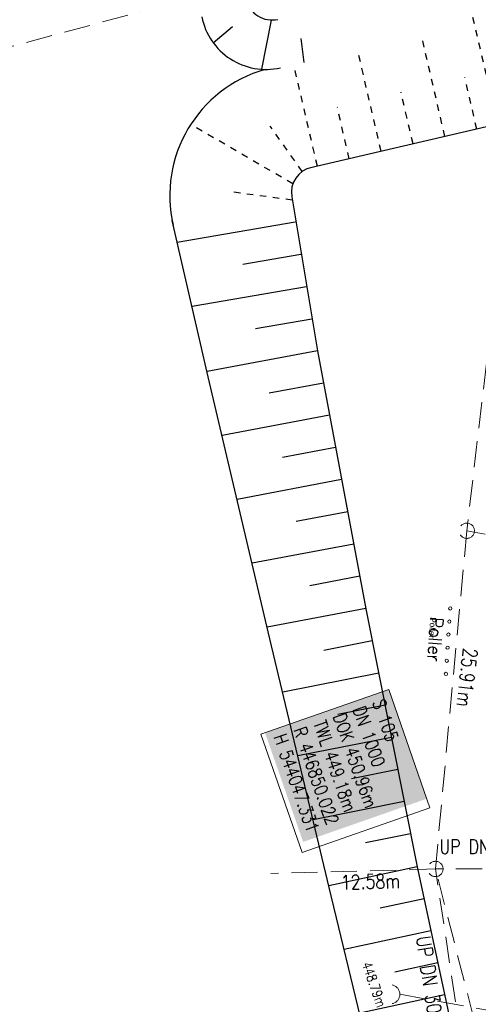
# Model space of a CAD drawing. Extents: x 446577 to 447216, y 443659 to 444842.
# Tile 117 of 177: x 446795 to 446830, y 444134 to 444209. Entities that reach past the tile are written whole.
import ezdxf

# ---------------------------------------------------------------- set-up
doc = ezdxf.new("R2010")
doc.units = 0
doc.header["$LTSCALE"] = 2
doc.header["$MEASUREMENT"] = 0
for name, pattern in [('ACAD_ISO02W100', [0.5, 0.25, -0.25]), ('ACAD_ISO03W100', [0.5, 0.25, -0.25]), ('AUSGEZOGEN', [0]), ('GESTRICH-X2', [1.5, 1, -0.5]), ('LINE_LT_1', [1.5, 1, -0.5])]:
    doc.linetypes.add(name, pattern=pattern)
doc.layers.get('0').update_dxf_attribs({"linetype": 'AUSGEZOGEN'})
for name, color, linetype in [('210_Text', 7, 'CONTINUOUS'), ('Beschriftung', 7, 'CONTINUOUS'), ('DB-Geländemodellierung', 15, 'CONTINUOUS'), ('DB-Ingenieurbauwerke', 15, 'CONTINUOUS'), ('DB-Kabelanlagen', 15, 'CONTINUOUS'), ('FBRTOP', 250, 'AUSGEZOGEN'), ('GLOBAL', 7, 'CONTINUOUS'), ('KANAL', 7, 'GESTRICH-X2'), ('neu', 7, 'CONTINUOUS'), ('SCHLITZRINNE', 200, 'AUSGEZOGEN'), ('STRASSE', 250, 'AUSGEZOGEN')]:
    doc.layers.add(name, color=color, linetype=linetype)
doc.styles.add('10', font='ARIALUNI.TTF', dxfattribs={"height": 1})
doc.styles.add('11', font='txt_____.ttf', dxfattribs={"width": 0.8, "height": 1})
doc.styles.add('4', font='txt_____.ttf', dxfattribs={"width": 0.9, "height": 1})
doc.styles.add('6', font='txt_____.ttf', dxfattribs={"width": 0.8, "height": 1})
doc.styles.add('8', font='txt_____.ttf', dxfattribs={"width": 0.8, "height": 1})

# ---------------------------------------------------------------- blocks, each defined once
blk = doc.blocks.new('Schacht')
at = {"color": 18, "lineweight": 9, "true_color": 0x000000}
blk.add_circle((0, 0), 0.779, dxfattribs=at)
blk = doc.blocks.new('Ein-_Auslauf')
at = {"color": 18, "lineweight": 9, "true_color": 0x000000}
blk.add_lwpolyline([(-0.700676, -0.583948, -0.816874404), (0.724419, -0.589597)], format="xyb", dxfattribs=at)

msp = doc.modelspace()

# ---------------------------------------------------------------- hatches: boundary and pattern name
at = {"layer": 'SCHLITZRINNE'}
h = msp.add_hatch(dxfattribs=at)
h.set_pattern_fill('_USER', color=256, scale=1.5, angle=45, style=0, pattern_type=0)
h.set_pattern_definition([(322.9886, (446836.6, 444435.4555), (0.9029613, 1.1977733), [])])
edge = h.paths.add_edge_path()
edge.add_arc((443111.832, 443902.605), 3762.708, 8.237949, 8.309741, ccw=False)
edge.add_arc((446520.767, 444396.145), 318.231, 7.99109, 8.23795, ccw=False)
edge.add_arc((253459.124, 417293.726), 195272.941, 7.98719511, 7.99108691, ccw=False)
edge.add_arc((449695.908, 444828.286), 2886.155, 187.987194, 188.019207)
edge.add_arc((478554.213, 448893.922), 32029.442, 188.0192069, 188.0307218)
edge.add_arc((640420.622, 471731.273), 195498.946, 188.0307211, 188.03538189)
edge.add_arc((455274.806, 445594.124), 8517.332, 188.0353819, 188.0971516)
edge.add_arc((489167.9, 450416.106), 42751.721, 188.0971513, 188.1247221)
edge.add_arc((449184.272, 444707.99), 2362.699, 188.124722, 188.49575)
edge.add_arc((449950.357, 444822.425), 3137.283, 188.49575, 188.817734)
edge.add_arc((447543.72, 444449.095), 701.862, 188.817734, 189.303528)
edge.add_arc((451782.27, 445143.452), 4996.911, 189.303528, 189.485594)
edge.add_arc((448740.59, 444635.235), 1913.065, 189.485594, 190.210777)
edge.add_arc((449004.187, 444682.715), 2180.905, 190.210777, 190.889971)
edge.add_arc((448612.493, 444607.358), 1782.027, 190.889971, 191.613703)
edge.add_arc((448466.452, 444577.343), 1632.933, 191.613703, 192.369753)
edge.add_arc((450054.509, 444925.622), 3258.733, 192.369753, 192.712319)
edge.add_arc((448394.443, 444551.135), 1556.951, 192.712319, 193.207918)
edge.add_arc((448423.514, 444557.958), 1586.813, 193.207918, 193.562183)
edge.add_arc((449785.723, 444886.559), 2988.095, 193.562183, 193.820345)
edge.add_arc((448360.45, 444535.942), 1520.33, 193.820345, 194.673969)
edge.add_arc((449045.992, 444715.457), 2228.985, 194.673969, 195.378954)
edge.add_arc((447260.209, 444224.277), 376.885, 195.37895, 195.98013)
edge.add_arc((496192.196, 458236.932), 51275.744, 195.9801271, 196.0316672)
edge.add_arc((447192.225, 444157.103), 293.013, 196.03167, 196.92811)
edge.add_arc((450021.91, 445018.344), 3250.86, 196.928113, 197.197245)
edge.add_arc((443111.832, 443902.605), 3762.208, 8.237949, 8.309741, ccw=False)
edge.add_arc((446520.767, 444396.145), 317.731, 7.99109, 8.23795, ccw=False)
edge.add_arc((253459.124, 417293.726), 195272.441, 7.98719511, 7.99108691, ccw=False)
edge.add_arc((449695.908, 444828.286), 2886.655, 187.987194, 188.005519)
edge.add_line((446834.541, 444446.336), (446835.036, 444446.408))
h = msp.add_hatch(dxfattribs=at)
h.set_pattern_fill('_USER', color=256, scale=1.5, angle=45, style=0, pattern_type=0)
h.set_pattern_definition([(331.9152, (446910.9975, 444074.8353), (0.706167, 1.3233776), [])])
edge = h.paths.add_edge_path()
edge.add_arc((443111.832, 443902.605), 3762.708, 8.237949, 8.309741, ccw=False)
edge.add_arc((446520.767, 444396.145), 318.231, 7.99109, 8.23795, ccw=False)
edge.add_arc((253459.124, 417293.726), 195272.941, 7.98719511, 7.99108691, ccw=False)
edge.add_arc((449695.908, 444828.286), 2886.155, 187.987194, 188.019207)
edge.add_arc((478554.213, 448893.922), 32029.442, 188.0192069, 188.0307218)
edge.add_arc((640420.622, 471731.273), 195498.946, 188.0307211, 188.03538189)
edge.add_arc((455274.806, 445594.124), 8517.332, 188.0353819, 188.0971516)
edge.add_arc((489167.9, 450416.106), 42751.721, 188.0971513, 188.1247221)
edge.add_arc((449184.272, 444707.99), 2362.699, 188.124722, 188.49575)
edge.add_arc((449950.357, 444822.425), 3137.283, 188.49575, 188.817734)
edge.add_arc((447543.72, 444449.095), 701.862, 188.817734, 189.303528)
edge.add_arc((451782.27, 445143.452), 4996.911, 189.303528, 189.485594)
edge.add_arc((448740.59, 444635.235), 1913.065, 189.485594, 190.210777)
edge.add_arc((449004.187, 444682.715), 2180.905, 190.210777, 190.889971)
edge.add_arc((448612.493, 444607.358), 1782.027, 190.889971, 191.613703)
edge.add_arc((448466.452, 444577.343), 1632.933, 191.613703, 192.369753)
edge.add_arc((450054.509, 444925.622), 3258.733, 192.369753, 192.712319)
edge.add_arc((448394.443, 444551.135), 1556.951, 192.712319, 193.207918)
edge.add_arc((448423.514, 444557.958), 1586.813, 193.207918, 193.562183)
edge.add_arc((449785.723, 444886.559), 2988.095, 193.562183, 193.820345)
edge.add_arc((448360.45, 444535.942), 1520.33, 193.820345, 194.673969)
edge.add_arc((449045.992, 444715.457), 2228.985, 194.673969, 195.378954)
edge.add_arc((447260.209, 444224.277), 376.885, 195.37895, 195.98013)
edge.add_arc((496192.196, 458236.932), 51275.744, 195.9801271, 196.0316672)
edge.add_arc((447192.225, 444157.103), 293.013, 196.03167, 196.92811)
edge.add_arc((450021.91, 445018.344), 3250.86, 196.928113, 197.197245)
edge.add_arc((447192.225, 444157.103), 293.513, 196.16651, 196.92811)
edge.add_arc((450021.91, 445018.344), 3251.36, 196.928113, 197.197245)

# ---------------------------------------------------------------- linework, layer by layer
at = {"layer": '210_Text', "color": 18, "lineweight": 9, "true_color": 0x000000}
for points in [[(446827.567, 444163.735, 1), (446827.817, 444163.735, 1), (446827.567, 444163.735)], [(446827.567, 444163.735, 1), (446827.817, 444163.735, 1), (446827.567, 444163.735)], [(446827.501, 444162.738, 1), (446827.751, 444162.738, 1), (446827.501, 444162.738)], [(446827.501, 444162.738, 1), (446827.751, 444162.738, 1), (446827.501, 444162.738)], [(446827.435, 444161.74, 1), (446827.685, 444161.74, 1), (446827.435, 444161.74)], [(446827.435, 444161.74, 1), (446827.685, 444161.74, 1), (446827.435, 444161.74)], [(446827.369, 444160.742, 1), (446827.619, 444160.742, 1), (446827.369, 444160.742)], [(446827.369, 444160.742, 1), (446827.619, 444160.742, 1), (446827.369, 444160.742)], [(446827.303, 444159.744, 1), (446827.553, 444159.744, 1), (446827.303, 444159.744)], [(446827.303, 444159.744, 1), (446827.553, 444159.744, 1), (446827.303, 444159.744)], [(446827.237, 444158.746, 1), (446827.487, 444158.746, 1), (446827.237, 444158.746)], [(446827.237, 444158.746, 1), (446827.487, 444158.746, 1), (446827.237, 444158.746)]]:
    msp.add_lwpolyline(points, format="xyb", close=True, dxfattribs=at)
at = {"layer": 'Beschriftung', "color": 18, "lineweight": 9, "true_color": 0x000000}
msp.add_lwpolyline([(446822.996, 444157.545), (446826.146, 444148.528), (446816.391, 444145.121), (446813.241, 444154.138), (446822.996, 444157.545)], close=True, dxfattribs=at)
at = {"layer": 'DB-Geländemodellierung', "linetype": 'ACAD_ISO02W100'}
for p, q in [((446827.288, 444199.738), (446825.507, 444207.405)), ((446822.417, 444198.607), (446820.629, 444206.306)), ((446817.547, 444197.475), (446815.751, 444205.207)), ((446829.723, 444200.304), (446828.81, 444204.234)), ((446824.852, 444199.172), (446823.938, 444203.108)), ((446819.982, 444198.041), (446819.067, 444201.982)), ((446815.675, 444196.127), (446807.881, 444200.659)), ((446816.4, 444197.07), (446813.939, 444200.536)), ((446815.631, 444194.884), (446810.975, 444195.509))]:
    msp.add_line(p, q, dxfattribs=at)
at = {"layer": 'DB-Geländemodellierung', "linetype": 'Continuous'}
for p, q in [((446832.158, 444200.869), (446817.013, 444197.351)), ((446815.59, 444195.127), (446817.549, 444183.387)), ((446809.22, 444181.412), (446806.457, 444193.318)), ((446815.862, 444193.206), (446806.843, 444191.657)), ((446816.286, 444190.742), (446811.847, 444189.979)), ((446816.709, 444188.278), (446807.975, 444186.778)), ((446817.132, 444185.814), (446812.836, 444185.076)), ((446817.549, 444183.387), (446809.129, 444181.801)), ((446817.549, 444183.387), (446821.255, 444163.711)), ((446813.802, 444161.944), (446809.22, 444181.412)), ((446818.012, 444180.93), (446813.857, 444180.147)), ((446818.474, 444178.473), (446810.275, 444176.929)), ((446818.937, 444176.017), (446814.893, 444175.255)), ((446819.4, 444173.56), (446811.422, 444172.057)), ((446819.863, 444171.103), (446815.929, 444170.362)), ((446820.326, 444168.646), (446812.569, 444167.185)), ((446820.789, 444166.189), (446816.965, 444165.469)), ((446821.251, 444163.733), (446813.715, 444162.313)), ((446821.255, 444163.711), (446825.168, 444144.029)), ((446818.459, 444142.439), (446813.802, 444161.944)), ((446821.743, 444161.259), (446818.03, 444160.521)), ((446822.23, 444158.807), (446814.899, 444157.35)), ((446822.718, 444156.355), (446819.099, 444155.636)), ((446823.205, 444153.903), (446816.061, 444152.483)), ((446823.693, 444151.451), (446820.167, 444150.75)), ((446824.18, 444148.999), (446817.223, 444147.616)), ((446824.667, 444146.547), (446821.236, 444145.865)), ((446825.168, 444144.029), (446818.425, 444142.58)), ((446825.168, 444144.029), (446829.456, 444124.073)), ((446823.287, 444122.506), (446818.459, 444142.439)), ((446825.693, 444141.585), (446822.353, 444140.867)), ((446826.218, 444139.141), (446819.602, 444137.719)), ((446826.743, 444136.696), (446823.467, 444135.992)), ((446827.269, 444134.252), (446820.779, 444132.858))]:
    msp.add_line(p, q, dxfattribs=at)
for centre, major_axis, start_param, end_param in [((446816.279, 444195.23), (-2.404, 9.707), 0.032755, 1.556071), ((446817.507, 444195.469), (-1.376, 1.376), -0.585077, 0.961633)]:
    msp.add_ellipse(centre, major_axis=major_axis, ratio=1, start_param=start_param, end_param=end_param, dxfattribs=at)
at = {"layer": 'DB-Ingenieurbauwerke', "linetype": 'Continuous'}
for p, q in [((446813.295, 444204.863), (446814.033, 444208.622)), ((446809.603, 444206.88), (446811.063, 444208.121)), ((446816.552, 444205.387), (446816.32, 444207.206))]:
    msp.add_line(p, q, dxfattribs=at)
for centre, major_axis, start_param, end_param in [((446814.078, 444210.622), (-1.414, 1.414), 1.006757, 2.57781), ((446813.623, 444209.853), (-1.199, 4.854), 1.527393, 3.121099)]:
    msp.add_ellipse(centre, major_axis=major_axis, ratio=1, start_param=start_param, end_param=end_param, dxfattribs=at)
at = {"layer": 'DB-Kabelanlagen', "linetype": 'ACAD_ISO03W100'}
msp.add_line((446828.483, 444212.741), (446833.08, 444193.219), dxfattribs=at)
at = {"layer": 'FBRTOP', "color": 0, "const_width": 0.5}
for points in [[(446961.494, 443888.601, 0.000002), (446973.881, 443853.206, 0.000002), (446986.269, 443817.81, 0.000004), (446998.657, 443782.416, -0.000006), (447011.045, 443747.021, -0.000001), (447016.033, 443732.768, 0.000003)], [(446987.922, 443897.849, 0.000002), (447000.31, 443862.454, 0.000002), (447012.697, 443827.06, 0.000004), (447025.085, 443791.665, -0.000006), (447037.473, 443756.271, 0), (447039.084, 443751.668, 0.000003)], [(446839.935, 444441.166, -0.000011), (446846.01, 444397.876, 0.000067)], [(446954.889, 443992.234, 0.000003), (446959.018, 443980.437, -0.000018)], [(446928.459, 443982.988, 0.000003), (446932.589, 443971.189, -0.000018)]]:
    msp.add_lwpolyline(points, format="xyb", dxfattribs=at)
at = {"layer": 'KANAL', "color": 92, "lineweight": 9, "true_color": 0x00b400}
for p, q in [((446831.154, 444188.406, 450.61), (446828.958, 444169.662, 450.951)), ((446830.786, 444115.938, 451.592), (446826.566, 444143.862, 450.963)), ((446846.397, 444130.151, 449.817), (446823.851, 444134.312, 448.762))]:
    msp.add_line(p, q, dxfattribs=at)
at = {"layer": 'KANAL', "color": 92, "lineweight": 18, "true_color": 0x00b400}
msp.add_line((446826.566, 444143.862, 450.963), (446813.995, 444143.515), dxfattribs=at)
at = {"layer": 'KANAL', "color": 92, "lineweight": 9, "true_color": 0x00b400}
for points in [[(446836.951, 444148.401, 451.075), (446836.264, 444168.324, 451.05), (446828.958, 444169.662, 450.951), (446826.566, 444143.862, 450.963)], [(446872.238, 444141.671, 451.449), (446842.127, 444143.878, 451.156), (446826.566, 444143.862, 450.963)], [(446855.478, 444056.458, 0), (446844.957, 444084.31, 0), (446832.482, 444120.803, 451.482), (446826.566, 444143.862, 450.963)]]:
    msp.add_polyline3d(points, dxfattribs=at)
at = {"layer": 'neu', "color": 12, "linetype": 'LINE_LT_1', "lineweight": 9, "true_color": 0xc40000}
msp.add_line((446682.353, 444176.557), (447023.904, 444268.32), dxfattribs=at)
at = {"layer": 'STRASSE'}
for points in [[(447043.661, 443874.317, 0.00065), (447041.176, 443881.432, 0.001872), (447040.301, 443883.897, 0.056151), (447039.637, 443885.247, 0.027107), (447037.823, 443887.77, 0.023122), (447036.129, 443889.687, 0.039357), (447035, 443890.681, 0.016729), (447033.458, 443891.758, 0.021771), (447032.213, 443892.493, 0.00424), (447031.256, 443892.992, 0.001159), (447027.738, 443894.78, 0.012233), (447021.582, 443897.704, -0.012648), (447015.63, 443900.536, -0.04443), (447012.536, 443902.469, -0.040823), (447009.574, 443905.112, -0.048131), (447006.927, 443908.492, -0.056635), (447005.322, 443911.773, -0.000988), (447002.382, 443920.089, -0.000382), (446994.841, 443941.603, -0.000001), (446989.039, 443958.198, -0.000032)], [(447068.931, 443945.908, 0.000002), (447074.525, 443910.767, 0.000014)], [(447049.189, 444050.771, 0.000203), (447055.063, 444013.845, 0.000415), (447057.959, 443995.782, 0.000007), (447066.417, 443943.312, -0.000072), (447067.235, 443938.233, -0.000506), (447069.899, 443921.568, 0.000383), (447073.414, 443899.55, 0.002551), (447074.205, 443894.777, 0.000503), (447078.363, 443870.591, 0.006787)]]:
    msp.add_lwpolyline(points, format="xyb", dxfattribs=at)

# ---------------------------------------------------------------- block references
at = {"layer": 'KANAL', "xscale": 0.75, "yscale": 0.75}
for p in [(446828.958, 444169.662), (446826.566, 444143.862)]:
    msp.add_blockref('Schacht', p, dxfattribs=at)
at = {"layer": 'KANAL', "rotation": 270}
msp.add_blockref('Ein-_Auslauf', (446823.851, 444134.312), dxfattribs=at)

# ---------------------------------------------------------------- texts
at = {"layer": '210_Text', "color": 18, "true_color": 0x000000, "attachment_point": 1, "rotation": 266.17685, "line_spacing_factor": 0.959981}
for insert, char_height, style in [((446827.168, 444163.012), 1, '4'), ((446826.619, 444163.049), 0.45, '10')]:
    msp.add_mtext('Poller', dxfattribs=dict(at, insert=insert, char_height=char_height, style=style))
at = {"layer": 'Beschriftung', "color": 18, "true_color": 0x000000, "insert": (446822.689, 444156.908), "char_height": 1, "attachment_point": 1, "rotation": 289.25515, "line_spacing_factor": 0.959981, "style": '8', "bg_fill": 1, "box_fill_scale": 1.5, "bg_fill_color": 256, "bg_fill_true_color": 11599800, "bg_fill_transparency": 0}
msp.add_mtext('S 105^JDN 1000^JDOK 450.96m^JTWL 449.18m^JR 446850.022^JH 544047.331', dxfattribs=at)
at = {"layer": 'Beschriftung', "color": 92, "true_color": 0x00b400, "char_height": 1.1, "attachment_point": 1, "line_spacing_factor": 0.959981, "style": '6'}
for s, insert, rotation in [('UP DN 500/ 15.56m', (446826.867, 444146.118), 0.05895), ('UP DN 300/ 28.24m/ 2.94%', (446826.166, 444138.813), 278.59374)]:
    msp.add_mtext(s, dxfattribs=dict(at, insert=insert, rotation=rotation))
at = {"layer": 'GLOBAL', "color": 92, "true_color": 0x00b400, "char_height": 1.1, "attachment_point": 1, "line_spacing_factor": 0.959981, "style": '6'}
for s, insert, rotation in [('25.91m', (446829.796, 444160.64), 263.31785), ('12.58m', (446819.322, 444143.386), 1.58364)]:
    msp.add_mtext(s, dxfattribs=dict(at, insert=insert, rotation=rotation))
at = {"layer": 'KANAL', "color": 18, "true_color": 0x000000, "insert": (446821.638, 444136.876), "char_height": 0.75, "attachment_point": 1, "rotation": 289.35253, "line_spacing_factor": 0.959981, "style": '11'}
msp.add_mtext('448.79m', dxfattribs=at)

doc.saveas('drawing.dxf')
